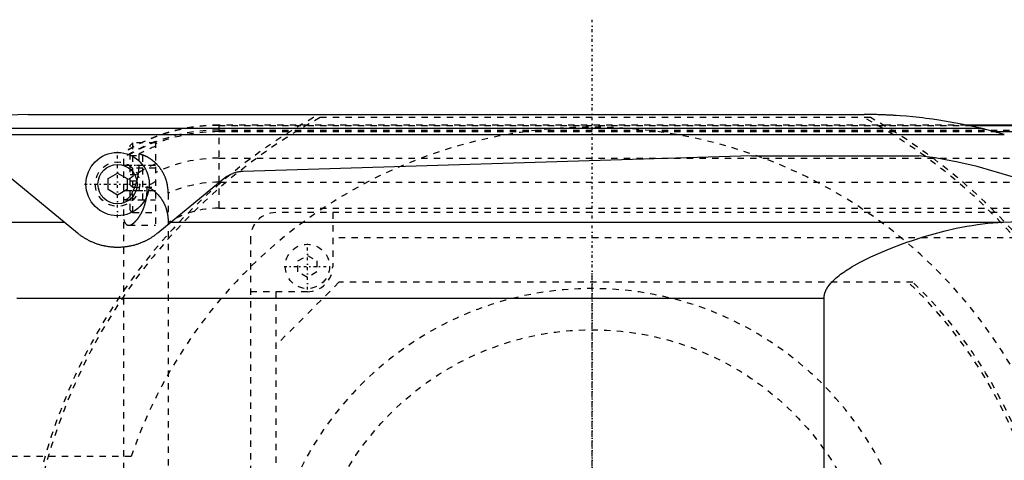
# Model space of a CAD drawing. Extents: x -1056 to 181, y -120 to 120.
# Tile 5 of 10: x -690 to -535, y 24 to 94. Entities that reach past the tile are written whole.
import ezdxf

# ---------------------------------------------------------------- set-up
doc = ezdxf.new("R2010")
doc.units = 0
doc.linetypes.add('CENTER', pattern=[1.5, 0.45, -0.5, 0.05, -0.5])
doc.linetypes.add('DASHED', pattern=[2, 1, -1])
for name, color, linetype in [('AM_0', 7, 'CONTINUOUS'), ('AM_3', 7, 'DASHED'), ('AM_7', 7, 'CENTER')]:
    doc.layers.add(name, color=color, linetype=linetype)

msp = doc.modelspace()

# ---------------------------------------------------------------- linework, layer by layer
at = {"layer": 'AM_0', "color": 7, "linetype": 'CONTINUOUS'}
for p, q in [((-689.11, 79), (-754.88, 76.83)), ((-689.11, 79), (-557, 79)), ((-754.88, 76.83), (-538.61, 76.83)), ((75, 77.32), (-540.79, 77.32)), ((-540.6, 77.28), (75, 77.28)), ((-536.5, 76.29), (75, 76.29)), ((-775.92, 75.83), (-534.85, 75.83)), ((-574.82, 72.48), (-655.15, 70)), ((-574.82, 72.48), (-548.33, 72.48)), ((-681.34, 60.27), (-691.83, 68.87)), ((-676.5, 68.87), (-675, 69.73)), ((-676.5, 67.13), (-676.5, 68.87)), ((-675, 69.73), (-673.5, 68.87)), ((-673.5, 68.87), (-673.5, 67.13)), ((-658.17, 68.87), (-668.66, 60.27)), ((-675, 66.27), (-676.5, 67.13)), ((-673.5, 67.13), (-675, 66.27)), ((-535.05, 61.98), (-519.53, 62.65)), ((-742.03, 61.98), (-683.43, 61.98)), ((-666.57, 61.98), (-535.05, 61.98)), ((-690.94, 50), (-563.33, 50)), ((-563.33, -50), (-563.33, 50))]:
    msp.add_line(p, q, dxfattribs=at)
for points in [[(-538.61, 76.83, 0), (-541.63, 77.49, 0), (-545.19, 78.11, 0), (-546.21, 78.26, 0), (-547.23, 78.39, 0), (-547.74, 78.46, 0), (-548.25, 78.51, 0), (-549.28, 78.62, 0), (-550.31, 78.72, 0), (-551.33, 78.8, 0), (-551.93, 78.84, 0), (-552.11, 78.85, 0), (-552.28, 78.86, 0), (-552.36, 78.86, 0), (-552.45, 78.87, 0), (-552.62, 78.88, 0), (-552.79, 78.89, 0), (-552.96, 78.9, 0), (-553.13, 78.91, 0), (-553.31, 78.91, 0), (-553.39, 78.92, 0), (-553.48, 78.92, 0), (-553.65, 78.93, 0), (-553.82, 78.94, 0), (-553.91, 78.94, 0), (-553.99, 78.94, 0), (-554.16, 78.95, 0), (-554.34, 78.96, 0), (-554.42, 78.96, 0), (-554.51, 78.96, 0), (-554.68, 78.97, 0), (-554.85, 78.97, 0), (-555.02, 78.98, 0), (-555.2, 78.98, 0), (-555.37, 78.98, 0), (-555.45, 78.98, 0), (-555.54, 78.99, 0), (-555.71, 78.99, 0), (-555.88, 78.99, 0), (-556.05, 78.99, 0), (-556.16, 79, 0), (-556.18, 79, 0), (-556.21, 79, 0), (-556.23, 79, 0), (-556.24, 79, 0), (-556.27, 79, 0), (-556.3, 79, 0), (-556.33, 79, 0), (-556.36, 79, 0), (-556.38, 79, 0), (-556.4, 79, 0), (-556.41, 79, 0), (-556.44, 79, 0), (-556.47, 79, 0), (-556.48, 79, 0), (-556.5, 79, 0), (-556.53, 79, 0), (-556.56, 79, 0), (-556.57, 79, 0), (-556.58, 79, 0), (-556.61, 79, 0), (-556.64, 79, 0), (-556.67, 79, 0), (-556.7, 79, 0), (-556.73, 79, 0), (-556.74, 79, 0), (-556.76, 79, 0), (-556.79, 79, 0), (-556.81, 79, 0), (-556.84, 79, 0), (-556.87, 79, 0), (-556.9, 79, 0), (-556.91, 79, 0), (-556.93, 79, 0), (-556.96, 79, 0), (-556.99, 79, 0), (-557, 79, 0)], [(-534.85, 75.83, 0), (-534.95, 75.86, 0), (-535.17, 75.92, 0), (-535.38, 75.99, 0), (-535.5, 76.02, 0), (-535.61, 76.05, 0), (-535.83, 76.11, 0), (-536.06, 76.17, 0), (-536.29, 76.24, 0), (-536.51, 76.3, 0), (-536.74, 76.36, 0), (-536.85, 76.39, 0), (-536.97, 76.42, 0), (-537.19, 76.48, 0), (-537.41, 76.53, 0), (-537.62, 76.59, 0), (-537.83, 76.64, 0), (-537.94, 76.67, 0), (-537.98, 76.68, 0), (-538.01, 76.68, 0), (-538.03, 76.69, 0), (-538.04, 76.69, 0), (-538.08, 76.7, 0), (-538.11, 76.71, 0), (-538.13, 76.71, 0), (-538.15, 76.72, 0), (-538.18, 76.73, 0), (-538.21, 76.73, 0), (-538.23, 76.74, 0), (-538.25, 76.74, 0), (-538.28, 76.75, 0), (-538.31, 76.76, 0), (-538.35, 76.77, 0), (-538.38, 76.77, 0), (-538.41, 76.78, 0), (-538.42, 76.79, 0), (-538.44, 76.79, 0), (-538.47, 76.8, 0), (-538.49, 76.8, 0), (-538.52, 76.81, 0), (-538.53, 76.81, 0), (-538.54, 76.81, 0), (-538.54, 76.81, 0), (-538.54, 76.81, 0), (-538.54, 76.81, 0), (-538.55, 76.81, 0), (-538.55, 76.82, 0), (-538.55, 76.82, 0), (-538.56, 76.82, 0), (-538.56, 76.82, 0), (-538.56, 76.82, 0), (-538.57, 76.82, 0), (-538.57, 76.82, 0), (-538.57, 76.82, 0), (-538.57, 76.82, 0), (-538.58, 76.82, 0), (-538.58, 76.82, 0), (-538.58, 76.82, 0), (-538.58, 76.82, 0), (-538.58, 76.82, 0), (-538.59, 76.82, 0), (-538.59, 76.82, 0), (-538.59, 76.83, 0), (-538.59, 76.83, 0), (-538.6, 76.83, 0), (-538.6, 76.83, 0), (-538.6, 76.83, 0), (-538.6, 76.83, 0), (-538.6, 76.83, 0), (-538.6, 76.83, 0), (-538.6, 76.83, 0), (-538.61, 76.83, 0), (-538.61, 76.83, 0), (-538.61, 76.83, 0), (-538.61, 76.83, 0), (-538.61, 76.83, 0), (-538.61, 76.83, 0)], [(-519.53, 62.65, 0), (-524, 65.12, 0), (-533.41, 69.08, 0), (-539.13, 70.78, 0), (-540.78, 71.18, 0), (-542.45, 71.53, 0), (-543.28, 71.7, 0), (-544.12, 71.85, 0), (-545.8, 72.14, 0), (-547.49, 72.38, 0), (-548.33, 72.48, 0)], [(-655.15, 70, 0), (-655.16, 70, 0), (-655.16, 70, 0), (-655.17, 70, 0), (-655.17, 70, 0), (-655.17, 70, 0), (-655.18, 70, 0), (-655.18, 70, 0), (-655.19, 70, 0), (-655.19, 70, 0), (-655.2, 70, 0), (-655.2, 70, 0), (-655.2, 70, 0), (-655.21, 70, 0), (-655.21, 70, 0), (-655.23, 69.99, 0), (-655.25, 69.99, 0), (-655.26, 69.99, 0), (-655.29, 69.99, 0), (-655.32, 69.99, 0), (-655.35, 69.99, 0), (-655.38, 69.99, 0), (-655.41, 69.98, 0), (-655.43, 69.98, 0), (-655.44, 69.98, 0), (-655.47, 69.98, 0), (-655.5, 69.97, 0), (-655.53, 69.97, 0), (-655.56, 69.97, 0), (-655.59, 69.96, 0), (-655.61, 69.96, 0), (-655.62, 69.96, 0), (-655.65, 69.96, 0), (-655.68, 69.95, 0), (-655.7, 69.95, 0), (-655.71, 69.95, 0), (-655.74, 69.94, 0), (-655.77, 69.94, 0), (-655.79, 69.94, 0), (-655.8, 69.93, 0), (-655.83, 69.93, 0), (-655.86, 69.92, 0), (-655.97, 69.91, 0), (-656.15, 69.87, 0), (-656.32, 69.82, 0), (-656.5, 69.77, 0), (-656.67, 69.71, 0), (-656.76, 69.68, 0), (-656.84, 69.65, 0), (-657.01, 69.58, 0), (-657.17, 69.5, 0), (-657.73, 69.19, 0), (-658.17, 68.87, 0)], [(-563.33, 50, 0), (-563.33, 50.02, 0), (-563.33, 50.07, 0), (-563.33, 50.12, 0), (-563.33, 50.15, 0), (-563.33, 50.17, 0), (-563.32, 50.22, 0), (-563.32, 50.27, 0), (-563.31, 50.32, 0), (-563.3, 50.37, 0), (-563.3, 50.42, 0), (-563.29, 50.45, 0), (-563.29, 50.47, 0), (-563.28, 50.52, 0), (-563.27, 50.57, 0), (-563.26, 50.62, 0), (-563.24, 50.67, 0), (-563.23, 50.72, 0), (-563.22, 50.74, 0), (-563.22, 50.77, 0), (-563.2, 50.82, 0), (-563.19, 50.87, 0), (-563.18, 50.89, 0), (-563.17, 50.91, 0), (-563.15, 50.96, 0), (-563.13, 51.01, 0), (-563.13, 51.03, 0), (-563.12, 51.06, 0), (-563.1, 51.11, 0), (-563.07, 51.15, 0), (-563.05, 51.2, 0), (-563.03, 51.25, 0), (-563.01, 51.29, 0), (-563, 51.32, 0), (-562.99, 51.34, 0), (-562.96, 51.39, 0), (-562.94, 51.43, 0), (-562.91, 51.48, 0), (-562.89, 51.52, 0), (-562.86, 51.57, 0), (-562.84, 51.59, 0), (-562.83, 51.61, 0), (-562.8, 51.66, 0), (-562.78, 51.7, 0), (-562.67, 51.85, 0), (-562.48, 52.11, 0), (-562.28, 52.35, 0), (-562.18, 52.46, 0), (-562.07, 52.57, 0), (-561.86, 52.79, 0), (-561.65, 52.99, 0), (-561.42, 53.19, 0), (-561.19, 53.38, 0), (-560.95, 53.57, 0), (-560.83, 53.67, 0), (-560.71, 53.76, 0), (-560.46, 53.94, 0), (-560.2, 54.12, 0), (-560.07, 54.21, 0), (-559.94, 54.3, 0), (-559.68, 54.47, 0), (-559.41, 54.64, 0), (-559.28, 54.72, 0), (-559.14, 54.8, 0), (-558.87, 54.97, 0), (-558.6, 55.13, 0), (-557.62, 55.66, 0), (-555.96, 56.49, 0), (-554.36, 57.22, 0), (-552.74, 57.89, 0), (-551.07, 58.52, 0), (-550.23, 58.83, 0), (-549.37, 59.12, 0), (-547.66, 59.67, 0), (-545.93, 60.17, 0), (-544.2, 60.62, 0), (-542.47, 61.02, 0), (-540.77, 61.35, 0), (-539.92, 61.49, 0), (-539.09, 61.62, 0), (-537.44, 61.82, 0), (-535.83, 61.95, 0), (-535.05, 61.98, 0)], [(-668.66, 60.27, 0), (-668.7, 60.24, 0), (-668.77, 60.18, 0), (-668.85, 60.12, 0), (-668.89, 60.09, 0), (-668.93, 60.06, 0), (-669.01, 59.99, 0), (-669.09, 59.93, 0), (-669.18, 59.87, 0), (-669.27, 59.8, 0), (-669.37, 59.74, 0), (-669.41, 59.71, 0), (-669.46, 59.67, 0), (-669.56, 59.61, 0), (-669.66, 59.55, 0), (-669.76, 59.48, 0), (-669.86, 59.42, 0), (-669.97, 59.36, 0), (-670.02, 59.33, 0), (-670.07, 59.3, 0), (-670.18, 59.24, 0), (-670.29, 59.18, 0), (-670.34, 59.15, 0), (-670.4, 59.12, 0), (-670.51, 59.07, 0), (-670.61, 59.01, 0), (-670.67, 58.99, 0), (-670.72, 58.96, 0), (-670.83, 58.91, 0), (-670.95, 58.86, 0), (-671.06, 58.81, 0), (-671.18, 58.76, 0), (-671.3, 58.71, 0), (-671.36, 58.69, 0), (-671.42, 58.66, 0), (-671.54, 58.62, 0), (-671.67, 58.57, 0), (-671.79, 58.53, 0), (-671.92, 58.49, 0), (-672.05, 58.44, 0), (-672.12, 58.42, 0), (-672.19, 58.4, 0), (-672.32, 58.37, 0), (-672.45, 58.33, 0), (-672.59, 58.3, 0), (-672.72, 58.26, 0), (-672.86, 58.23, 0), (-672.93, 58.22, 0), (-673, 58.2, 0), (-673.14, 58.18, 0), (-673.28, 58.15, 0), (-673.41, 58.13, 0), (-673.55, 58.11, 0), (-673.69, 58.09, 0), (-673.76, 58.08, 0), (-673.83, 58.07, 0), (-673.97, 58.05, 0), (-674.11, 58.04, 0), (-674.25, 58.03, 0), (-674.39, 58.02, 0), (-674.53, 58.01, 0), (-674.59, 58.01, 0), (-674.66, 58.01, 0), (-674.8, 58, 0), (-674.93, 58, 0), (-675, 58, 0), (-675.07, 58, 0), (-675.2, 58, 0), (-675.34, 58.01, 0), (-675.41, 58.01, 0), (-675.47, 58.01, 0), (-675.61, 58.02, 0), (-675.75, 58.03, 0), (-675.89, 58.04, 0), (-676.03, 58.05, 0), (-676.17, 58.07, 0), (-676.24, 58.08, 0), (-676.31, 58.09, 0), (-676.45, 58.11, 0), (-676.59, 58.13, 0), (-676.72, 58.15, 0), (-676.86, 58.18, 0), (-677, 58.2, 0), (-677.07, 58.22, 0), (-677.14, 58.23, 0), (-677.28, 58.26, 0), (-677.41, 58.3, 0), (-677.55, 58.33, 0), (-677.68, 58.37, 0), (-677.81, 58.4, 0), (-677.88, 58.42, 0), (-677.95, 58.44, 0), (-678.08, 58.49, 0), (-678.21, 58.53, 0), (-678.33, 58.57, 0), (-678.46, 58.62, 0), (-678.58, 58.66, 0), (-678.64, 58.69, 0), (-678.7, 58.71, 0), (-678.82, 58.76, 0), (-678.94, 58.81, 0), (-679.05, 58.86, 0), (-679.17, 58.91, 0), (-679.28, 58.96, 0), (-679.33, 58.99, 0), (-679.39, 59.01, 0), (-679.49, 59.07, 0), (-679.6, 59.12, 0), (-679.66, 59.15, 0), (-679.71, 59.18, 0), (-679.82, 59.24, 0), (-679.93, 59.3, 0), (-679.98, 59.33, 0), (-680.03, 59.36, 0), (-680.14, 59.42, 0), (-680.24, 59.48, 0), (-680.34, 59.55, 0), (-680.44, 59.61, 0), (-680.54, 59.67, 0), (-680.59, 59.71, 0), (-680.63, 59.74, 0), (-680.73, 59.8, 0), (-680.82, 59.87, 0), (-680.91, 59.93, 0), (-680.99, 59.99, 0), (-681.07, 60.06, 0), (-681.11, 60.09, 0), (-681.15, 60.12, 0), (-681.23, 60.18, 0), (-681.3, 60.24, 0), (-681.34, 60.27, 0)]]:
    msp.add_polyline3d(points, dxfattribs=at)
for radius in [5, 3.1]:
    msp.add_circle((-675, 68), radius, dxfattribs=at)
at = {"layer": 'AM_3', "color": 6, "linetype": 'DASHED'}
for p, q in [((-555.98, 78.5), (-644.02, 78.5)), ((-540.79, 77.32), (-659, 77.32)), ((-659, 77.32), (-659, 64.2)), ((-659, 77.28), (-540.6, 77.28)), ((-659, 76.54), (75, 76.54)), ((-659, 76.29), (-536.5, 76.29)), ((-669, 74.75), (-669, 61.5)), ((-672.6, 74.5), (-673, 74.1)), ((-673, 63.9), (-673, 74.1)), ((-669, 74.5), (-672.6, 74.5)), ((-672.6, 63.5), (-672.6, 74.5)), ((-674, -73.02), (-674, 73.02)), ((-673, 72.5), (-671, 72.5)), ((-671.65, 72.74), (-671.65, 71)), ((-671, 69.5), (-671, 72.5)), ((-659, 72.1), (75, 72.1)), ((-674, 71), (-669, 71)), ((-672.6, 70.5), (-673, 70.1)), ((-669, 70.5), (-672.6, 70.5)), ((-673, 69.5), (-671, 69.5)), ((-673, 68.5), (-671, 68.5)), ((-671, 65.5), (-671, 68.5)), ((-674, 67), (-669, 67)), ((-673, 67.9), (-672.6, 67.5)), ((-672.6, 67.5), (-669, 67.5)), ((-670.34, 67), (-670.34, 67.64)), ((-659, 68.3), (-517.3, 68.3)), ((-673.8, 65.5), (-669, 65.5)), ((-667, 66.56), (-667, -66.56)), ((-673, 63.9), (-672.6, 63.5)), ((-659, 64.2), (75, 64.2)), ((-672.6, 63.5), (-669, 63.5)), ((-520, 63.5), (-650, 63.5)), ((-641, 63.5), (-641, 55)), ((-673.23, 61.5), (-669, 61.5)), ((-654, 59.5), (-654, -59.5)), ((-529, 59.5), (-641, 59.5)), ((-646.5, 55.87), (-645, 56.73)), ((-645, 56.73), (-643.5, 55.87)), ((-646.5, 54.13), (-646.5, 55.87)), ((-643.5, 55.87), (-643.5, 54.13)), ((-645, 53.27), (-646.5, 54.13)), ((-643.5, 54.13), (-645, 53.27)), ((-640, 52.5), (-650, 42.5)), ((-549.28, 52.5), (-640, 52.5)), ((-645, 51), (-654, 51)), ((-650, 51), (-650, -51)), ((-672.83, 25), (-700, 25))]:
    msp.add_line(p, q, dxfattribs=at)
for points in [[(-667, 66.56, 0), (-667, 66.61, 0), (-667, 66.7, 0), (-667, 66.8, 0), (-667.01, 66.84, 0), (-667.01, 66.89, 0), (-667.01, 66.98, 0), (-667.02, 67.08, 0), (-667.02, 67.17, 0), (-667.03, 67.26, 0), (-667.04, 67.35, 0), (-667.05, 67.4, 0), (-667.05, 67.45, 0), (-667.06, 67.54, 0), (-667.08, 67.63, 0), (-667.09, 67.72, 0), (-667.11, 67.82, 0), (-667.12, 67.91, 0), (-667.13, 67.95, 0), (-667.14, 68, 0), (-667.16, 68.09, 0), (-667.18, 68.18, 0), (-667.19, 68.23, 0), (-667.2, 68.27, 0), (-667.23, 68.36, 0), (-667.25, 68.45, 0), (-667.27, 68.49, 0), (-667.28, 68.53, 0), (-667.3, 68.62, 0), (-667.33, 68.71, 0), (-667.36, 68.79, 0), (-667.39, 68.88, 0), (-667.42, 68.96, 0), (-667.44, 69, 0), (-667.46, 69.04, 0), (-667.49, 69.13, 0), (-667.52, 69.21, 0), (-667.56, 69.29, 0), (-667.6, 69.37, 0), (-667.63, 69.45, 0), (-667.65, 69.49, 0), (-667.67, 69.53, 0), (-667.71, 69.6, 0), (-667.75, 69.68, 0), (-667.79, 69.76, 0), (-667.83, 69.83, 0), (-667.88, 69.91, 0), (-667.9, 69.94, 0), (-667.92, 69.98, 0), (-667.96, 70.05, 0), (-668.01, 70.12, 0), (-668.06, 70.19, 0), (-668.1, 70.26, 0), (-668.15, 70.33, 0), (-668.17, 70.37, 0), (-668.2, 70.4, 0), (-668.25, 70.47, 0), (-668.29, 70.53, 0), (-668.34, 70.6, 0), (-668.39, 70.66, 0), (-668.44, 70.72, 0), (-668.47, 70.75, 0), (-668.49, 70.78, 0), (-668.54, 70.84, 0), (-668.6, 70.9, 0), (-668.62, 70.93, 0), (-668.65, 70.96, 0), (-668.7, 71.02, 0), (-668.75, 71.08, 0), (-668.78, 71.1, 0), (-668.81, 71.13, 0), (-668.86, 71.19, 0), (-668.91, 71.24, 0), (-668.97, 71.29, 0), (-669.02, 71.34, 0), (-669.07, 71.4, 0), (-669.1, 71.42, 0), (-669.13, 71.45, 0), (-669.18, 71.5, 0), (-669.24, 71.54, 0), (-669.29, 71.59, 0), (-669.35, 71.64, 0), (-669.41, 71.68, 0), (-669.43, 71.71, 0), (-669.46, 71.73, 0), (-669.52, 71.77, 0), (-669.58, 71.82, 0), (-669.63, 71.86, 0), (-669.69, 71.9, 0), (-669.75, 71.94, 0), (-669.78, 71.96, 0), (-669.81, 71.98, 0), (-669.86, 72.02, 0), (-669.92, 72.06, 0), (-669.98, 72.1, 0), (-670.04, 72.13, 0), (-670.1, 72.17, 0), (-670.13, 72.18, 0), (-670.15, 72.2, 0), (-670.21, 72.24, 0), (-670.27, 72.27, 0), (-670.33, 72.3, 0), (-670.39, 72.33, 0), (-670.45, 72.36, 0), (-670.48, 72.37, 0), (-670.51, 72.39, 0), (-670.56, 72.42, 0), (-670.62, 72.44, 0), (-670.65, 72.46, 0), (-670.68, 72.47, 0), (-670.74, 72.49, 0), (-670.8, 72.52, 0), (-670.83, 72.53, 0), (-670.85, 72.54, 0), (-670.91, 72.56, 0), (-670.97, 72.58, 0), (-671.02, 72.6, 0), (-671.08, 72.62, 0), (-671.14, 72.63, 0), (-671.16, 72.64, 0), (-671.19, 72.65, 0), (-671.25, 72.66, 0), (-671.3, 72.68, 0), (-671.49, 72.72, 0), (-671.65, 72.74, 0)], [(-671.65, 71, 0), (-671.65, 70.96, 0), (-671.65, 70.87, 0), (-671.65, 70.78, 0), (-671.65, 70.73, 0), (-671.65, 70.69, 0), (-671.66, 70.6, 0), (-671.66, 70.51, 0), (-671.67, 70.42, 0), (-671.67, 70.33, 0), (-671.68, 70.24, 0), (-671.68, 70.19, 0), (-671.69, 70.15, 0), (-671.7, 70.06, 0), (-671.7, 69.97, 0), (-671.72, 69.88, 0), (-671.73, 69.79, 0), (-671.74, 69.7, 0), (-671.74, 69.65, 0), (-671.75, 69.61, 0), (-671.76, 69.52, 0), (-671.78, 69.43, 0), (-671.79, 69.39, 0)], [(-671.79, 69.39, 0), (-671.79, 69.35, 0), (-671.8, 69.29, 0), (-671.81, 69.23, 0), (-671.82, 69.19, 0), (-671.83, 69.16, 0), (-671.84, 69.1, 0), (-671.85, 69.04, 0), (-671.87, 68.97, 0), (-671.88, 68.91, 0), (-671.89, 68.85, 0), (-671.9, 68.82, 0), (-671.91, 68.79, 0), (-671.92, 68.73, 0), (-671.94, 68.67, 0), (-671.95, 68.61, 0), (-671.97, 68.55, 0), (-671.98, 68.49, 0), (-671.99, 68.46, 0), (-672, 68.43, 0), (-672.02, 68.37, 0), (-672.03, 68.31, 0), (-672.04, 68.28, 0), (-672.05, 68.25, 0), (-672.07, 68.2, 0), (-672.08, 68.14, 0), (-672.09, 68.11, 0), (-672.1, 68.08, 0), (-672.12, 68.03, 0), (-672.14, 67.97, 0), (-672.16, 67.92, 0), (-672.18, 67.87, 0), (-672.19, 67.81, 0), (-672.2, 67.79, 0), (-672.21, 67.76, 0), (-672.23, 67.71, 0), (-672.25, 67.66, 0), (-672.32, 67.48, 0), (-672.44, 67.2, 0), (-672.56, 66.94, 0), (-672.68, 66.7, 0), (-672.75, 66.58, 0), (-672.81, 66.47, 0), (-672.94, 66.26, 0), (-673.07, 66.07, 0), (-673.2, 65.91, 0), (-673.32, 65.78, 0), (-673.39, 65.71, 0), (-673.41, 65.69, 0), (-673.43, 65.67, 0), (-673.44, 65.67, 0), (-673.45, 65.66, 0), (-673.47, 65.64, 0), (-673.49, 65.63, 0), (-673.5, 65.62, 0), (-673.51, 65.61, 0), (-673.53, 65.6, 0), (-673.55, 65.59, 0), (-673.55, 65.58, 0), (-673.56, 65.58, 0), (-673.58, 65.57, 0), (-673.6, 65.56, 0), (-673.62, 65.55, 0), (-673.63, 65.54, 0), (-673.65, 65.53, 0), (-673.66, 65.53, 0), (-673.67, 65.53, 0), (-673.68, 65.52, 0), (-673.7, 65.52, 0), (-673.75, 65.5, 0), (-673.8, 65.5, 0)], [(-673.23, 61.5, 0), (-673.22, 61.5, 0), (-673.19, 61.5, 0), (-673.16, 61.5, 0), (-673.15, 61.5, 0), (-673.14, 61.51, 0), (-673.11, 61.51, 0), (-673.08, 61.52, 0), (-673.05, 61.52, 0), (-673.02, 61.53, 0), (-672.99, 61.54, 0), (-672.98, 61.54, 0), (-672.96, 61.55, 0), (-672.93, 61.56, 0), (-672.9, 61.57, 0), (-672.87, 61.59, 0), (-672.84, 61.6, 0), (-672.81, 61.62, 0), (-672.79, 61.63, 0), (-672.78, 61.63, 0), (-672.74, 61.65, 0), (-672.71, 61.67, 0), (-672.69, 61.68, 0), (-672.68, 61.69, 0), (-672.64, 61.71, 0), (-672.61, 61.74, 0), (-672.59, 61.75, 0), (-672.58, 61.76, 0), (-672.54, 61.78, 0), (-672.51, 61.81, 0), (-672.48, 61.84, 0), (-672.44, 61.86, 0), (-672.41, 61.89, 0), (-672.39, 61.91, 0), (-672.37, 61.92, 0), (-672.34, 61.96, 0), (-672.3, 61.99, 0), (-672.27, 62.02, 0), (-672.23, 62.05, 0), (-672.2, 62.09, 0), (-672.18, 62.11, 0), (-672.16, 62.13, 0), (-672.13, 62.16, 0), (-672.09, 62.2, 0), (-672.05, 62.24, 0), (-672.02, 62.28, 0), (-671.98, 62.32, 0), (-671.97, 62.34, 0), (-671.95, 62.36, 0), (-671.91, 62.41, 0), (-671.88, 62.45, 0), (-671.84, 62.49, 0), (-671.81, 62.54, 0), (-671.77, 62.59, 0), (-671.76, 62.61, 0), (-671.74, 62.63, 0), (-671.7, 62.68, 0), (-671.67, 62.73, 0), (-671.64, 62.78, 0), (-671.6, 62.83, 0), (-671.57, 62.88, 0), (-671.55, 62.9, 0), (-671.53, 62.93, 0), (-671.5, 62.98, 0), (-671.47, 63.03, 0), (-671.45, 63.06, 0), (-671.44, 63.09, 0), (-671.4, 63.14, 0), (-671.37, 63.19, 0), (-671.36, 63.22, 0), (-671.34, 63.25, 0), (-671.31, 63.3, 0), (-671.28, 63.36, 0), (-671.24, 63.42, 0), (-671.21, 63.48, 0), (-671.18, 63.54, 0), (-671.17, 63.57, 0), (-671.15, 63.6, 0), (-671.12, 63.66, 0), (-671.09, 63.72, 0), (-671.06, 63.79, 0), (-671.03, 63.85, 0), (-671, 63.92, 0), (-670.98, 63.95, 0), (-670.97, 63.99, 0), (-670.94, 64.05, 0), (-670.91, 64.12, 0), (-670.88, 64.19, 0), (-670.86, 64.26, 0), (-670.83, 64.33, 0), (-670.82, 64.37, 0), (-670.8, 64.41, 0), (-670.78, 64.48, 0), (-670.75, 64.55, 0), (-670.73, 64.63, 0), (-670.7, 64.7, 0), (-670.68, 64.78, 0), (-670.67, 64.81, 0), (-670.65, 64.85, 0), (-670.63, 64.93, 0), (-670.61, 65.01, 0), (-670.59, 65.08, 0), (-670.57, 65.16, 0), (-670.55, 65.24, 0), (-670.54, 65.28, 0), (-670.53, 65.32, 0), (-670.51, 65.4, 0), (-670.49, 65.48, 0), (-670.49, 65.52, 0), (-670.48, 65.56, 0), (-670.46, 65.64, 0), (-670.45, 65.72, 0), (-670.44, 65.77, 0), (-670.43, 65.81, 0), (-670.42, 65.89, 0), (-670.41, 65.97, 0), (-670.4, 66.05, 0), (-670.39, 66.13, 0), (-670.38, 66.22, 0), (-670.37, 66.26, 0), (-670.37, 66.3, 0), (-670.36, 66.38, 0), (-670.36, 66.47, 0), (-670.35, 66.55, 0), (-670.35, 66.63, 0), (-670.34, 66.71, 0), (-670.34, 66.75, 0), (-670.34, 66.8, 0), (-670.34, 66.88, 0), (-670.34, 66.96, 0), (-670.34, 67, 0)], [(-670.34, 67.64, 0), (-670.2, 67.57, 0), (-669.92, 67.42, 0), (-669.64, 67.24, 0), (-669.5, 67.14, 0), (-669.36, 67.04, 0), (-669.1, 66.82, 0), (-668.84, 66.59, 0), (-668.59, 66.32, 0), (-668.45, 66.16, 0), (-668.41, 66.11, 0), (-668.37, 66.07, 0), (-668.35, 66.04, 0), (-668.33, 66.02, 0), (-668.29, 65.97, 0), (-668.25, 65.92, 0), (-668.21, 65.87, 0), (-668.17, 65.81, 0), (-668.14, 65.76, 0), (-668.12, 65.73, 0), (-668.1, 65.71, 0), (-668.06, 65.65, 0), (-668.03, 65.6, 0), (-668.01, 65.57, 0), (-667.99, 65.54, 0), (-667.96, 65.49, 0), (-667.92, 65.43, 0), (-667.9, 65.4, 0), (-667.89, 65.38, 0), (-667.85, 65.32, 0), (-667.82, 65.26, 0), (-667.79, 65.2, 0), (-667.75, 65.14, 0), (-667.72, 65.08, 0), (-667.71, 65.05, 0), (-667.69, 65.02, 0), (-667.66, 64.96, 0), (-667.63, 64.9, 0), (-667.6, 64.83, 0), (-667.57, 64.77, 0), (-667.54, 64.71, 0), (-667.53, 64.68, 0), (-667.52, 64.64, 0), (-667.49, 64.58, 0), (-667.46, 64.52, 0), (-667.44, 64.45, 0), (-667.41, 64.39, 0), (-667.39, 64.32, 0), (-667.38, 64.29, 0), (-667.37, 64.25, 0), (-667.34, 64.19, 0), (-667.32, 64.12, 0), (-667.3, 64.05, 0), (-667.28, 63.98, 0), (-667.26, 63.92, 0), (-667.25, 63.88, 0), (-667.24, 63.85, 0), (-667.22, 63.78, 0), (-667.2, 63.71, 0), (-667.19, 63.64, 0), (-667.17, 63.57, 0), (-667.16, 63.5, 0), (-667.15, 63.46, 0), (-667.14, 63.43, 0), (-667.13, 63.36, 0), (-667.11, 63.28, 0), (-667.11, 63.25, 0), (-667.1, 63.21, 0), (-667.09, 63.14, 0), (-667.08, 63.07, 0), (-667.07, 63.03, 0), (-667.07, 62.99, 0), (-667.06, 62.92, 0), (-667.05, 62.85, 0), (-667.04, 62.77, 0), (-667.04, 62.7, 0), (-667.03, 62.63, 0), (-667.03, 62.59, 0), (-667.02, 62.55, 0), (-667.02, 62.48, 0), (-667.01, 62.41, 0), (-667, 62.15, 0), (-667, 61.92, 0)], [(-673.8, 65.5, 0), (-673.84, 65.5, 0), (-673.9, 65.52, 0), (-673.97, 65.56, 0), (-674, 65.59, 0)], [(-674, 62.39, 0), (-673.99, 62.34, 0), (-673.96, 62.25, 0), (-673.93, 62.16, 0), (-673.91, 62.12, 0), (-673.9, 62.08, 0), (-673.86, 62, 0), (-673.83, 61.93, 0), (-673.79, 61.86, 0), (-673.75, 61.8, 0), (-673.71, 61.74, 0), (-673.69, 61.72, 0), (-673.66, 61.69, 0), (-673.62, 61.65, 0), (-673.57, 61.61, 0), (-673.52, 61.58, 0), (-673.47, 61.55, 0), (-673.42, 61.53, 0), (-673.39, 61.52, 0), (-673.37, 61.52, 0), (-673.31, 61.51, 0), (-673.26, 61.5, 0), (-673.23, 61.5, 0)]]:
    msp.add_polyline3d(points, dxfattribs=at)
for centre, radius in [((-675, 68), 3.5), ((-645, 55), 3.5), ((-600, 0), 45), ((-600, 0), 45)]:
    msp.add_circle(centre, radius, dxfattribs=at)
for centre, radius, start, end in [((-600, 0), 90, 119.2821, 240.7179), ((-600, 0), 89.5, 118.7061, 241.2939), ((-600, 0), 89.5, 298.7061, 61.2939), ((-600, 0), 90, 299.2821, 60.7179), ((-659, 49), 28.32, 90, 121.9826), ((-659, 49), 28.28, 90, 122.0355), ((-659, 49), 27.54, 90, 122.9962), ((-600, 0), 77, 198.9459, 161.0541), ((-659, 49), 27.29, 90, 111.4922), ((-659, 49), 27.62, 111.2241, 122.8898), ((-659, 49), 26.9, 111.824, 118.0496), ((-659, 49), 23.1, 90, 115.6559), ((-659, 49), 24.36, 114.2363, 128.0065), ((-659, 49), 21.81, 117.2848, 121.3127), ((-659, 49), 19.3, 90, 114.4883), ((-659, 49), 15.2, 90, 121.7569), ((-650, 59.5), 4, 90, 180), ((-645, 55), 4, 270, 0), ((-600, 0), 51.5, 193.8624, 166.1376), ((-600, 0), 72.5, 313.6028, 46.3972), ((-600, 0), 73, 314.0133, 45.9867)]:
    msp.add_arc(centre, radius, start, end, dxfattribs=at)
at = {"layer": 'AM_7', "color": 4, "linetype": 'CENTER'}
for p, q in [((-600, -93.97), (-600, 93.97)), ((-675, 62.75), (-675, 73.25)), ((-673.2, 71), (-668.8, 71)), ((-680.25, 68), (-669.75, 68)), ((-673.2, 67), (-668.8, 67)), ((-645, 51.33), (-645, 58.67)), ((-648.67, 55), (-641.33, 55)), ((-600, -54.08), (-600, 54.08))]:
    msp.add_line(p, q, dxfattribs=at)

doc.saveas('drawing.dxf')
